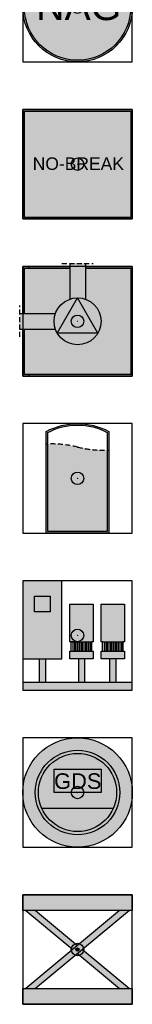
# Model space of a CAD drawing. Header units: millimetres. Extents: x -20879 to 80472, y -12121 to 39016.
# Tile 59 of 63: x 67193 to 67913, y 12332 to 18628. Entities that reach past the tile are written whole.
import ezdxf
from ezdxf.enums import TextEntityAlignment as Align

# ---------------------------------------------------------------- set-up
doc = ezdxf.new("R2010")
doc.units = ezdxf.units.MM
doc.linetypes.add('HIDDEN2', pattern=[4.7625, 3.175, -1.5875])
for name, color, linetype in [('RVB-VB-RBI_Drinkwaterreservoir', 7, 'Continuous'), ('RVB-VB-RBI_Gasdetectiesysteem', 7, 'Continuous'), ('RVB-VB-RBI_Gwo-systeem gebouwgebonden', 7, 'Continuous'), ('RVB-VB-RBI_Hefplateau', 7, 'Continuous'), ('RVB-VB-RBI_No-Break', 7, 'Continuous'), ('RVB-VB-RBI_Noodaggegraat', 7, 'Continuous'), ('RVB-VB-RBI_Tekst', 7, 'Continuous')]:
    doc.layers.add(name, color=color, linetype=linetype)
doc.layers.add('RVB-VB-V_Aanwijslijn', color=7, linetype='Continuous', true_color=0xff0001)
doc.styles.add('DVD_ALG 1.8mm_RE', font='arial.ttf', dxfattribs={"height": 1.8})

# ---------------------------------------------------------------- blocks, each defined once
blk = doc.blocks.new('RVB_RBI_NAG_001_icon')
at = {"layer": 'RVB-VB-RBI_Noodaggegraat', "true_color": 0x000000}
h = blk.add_hatch(color=18, dxfattribs=at)
h.dxf.hatch_style = 1
h.paths.add_polyline_path([(-3.5, 0, 1), (3.5, 0, 1)])
h.paths.add_polyline_path([(3.4, 0, -1), (-3.4, 0, -1)], flags=16)
at = {"layer": 'RVB-VB-RBI_Noodaggegraat', "true_color": 0xbd3632}
h = blk.add_hatch(color=15, dxfattribs=at)
h.dxf.hatch_style = 1
h.paths.add_polyline_path([(-3.4, 0, 1), (3.4, 0, 1)])
at = {"layer": 'Defpoints'}
blk.add_lwpolyline([(-3.5, -3.5), (3.5, -3.5), (3.5, 3.5), (-3.5, 3.5)], close=True, dxfattribs=at)
at = {"layer": 'RVB-VB-RBI_Noodaggegraat'}
blk.add_circle((0, 0), 3.5, dxfattribs=at)
at = {"layer": 'RVB-VB-RBI_Noodaggegraat', "color": 18, "true_color": 0x000000}
blk.add_circle((0, 0), 3.4, dxfattribs=at)
at = {"layer": 'RVB-VB-RBI_Noodaggegraat', "color": 7, "true_color": 0xffffff, "style": 'DVD_ALG 1.8mm_RE'}
blk.add_text('NAG', height=1.8, dxfattribs=at).set_placement((0.074, -0.83), align=Align.CENTER)
blk = doc.blocks.new('RVB_RBI_NAG_001')
at = {"layer": 'RVB-VB-V_Aanwijslijn'}
h = blk.add_hatch(color=256, dxfattribs=at)
h.dxf.hatch_style = 1
edge = h.paths.add_edge_path()
edge.add_arc((0, 0), 0.4, 0, 360)
at = {"layer": 'Defpoints'}
for points in [[(-0.011, 0.008), (0.011, 0.008)], [(0, 0.017), (0, 0.008)]]:
    blk.add_lwpolyline(points, dxfattribs=at)
at = {"layer": 'RVB-VB-V_Aanwijslijn'}
blk.add_line((0, 0.01), (0, 0), dxfattribs=at)
blk.add_circle((0, 0), 0.4, dxfattribs=at)
blk.add_blockref('RVB_RBI_NAG_001_icon', (0, 0))
at = {"layer": 'RVB-VB-RBI_Tekst', "lineweight": 5, "style": 'DVD_ALG 1.8mm_RE', "flags": 1}
for tag, p in [('$FABRIKANT', (7.11, 5.047)), ('$SERIENUMMER', (7.11, 3.047)), ('$TYPE', (7.11, 1.047)), ('$BOUWJAAR', (7.11, -0.953)), ('$RUIMTECODE', (7.11, -2.953)), ('$NADERE_LOCATIE', (7.11, -4.953)), ('$SCHIJNBAAR_VERMOGEN', (7.11, -6.716)), ('$WERKELIJK_VERMOGEN', (7.11, -8.715))]:
    blk.add_attdef(tag, p, '', height=1.4, dxfattribs=at)
at = {"layer": 'RVB-VB-RBI_Tekst', "lineweight": 5, "style": 'DVD_ALG 1.8mm_RE'}
blk.add_attdef('$BI_CODE', text='', height=1, dxfattribs=at).set_placement((3.395, 2.262), align=Align.RIGHT)
blk = doc.blocks.new('RVB_RBI_GWO_001_icon')
at = {"true_color": 0x000000}
h = blk.add_hatch(color=18, dxfattribs=at)
h.dxf.hatch_style = 1
h.paths.add_polyline_path([(3.5, 3.5), (0.5, 3.5), (0.5, 3.4), (3.4, 3.4), (3.4, -3.4), (-3.4, -3.4), (-3.4, -0.5), (-3.5, -0.5), (-3.5, -3.5), (3.5, -3.5)])
h.paths.add_polyline_path([(-0.5, 3.5), (-3.5, 3.5), (-3.5, 0.5), (-3.4, 0.5), (-3.4, 3.4), (-0.5, 3.4)], flags=17)
h.paths.add_polyline_path([(0, 1.5, 0.414214), (-1.5, 0, 0.131652), (-1.299, -0.75)], flags=17)
h.paths.add_polyline_path([(0, 1.5), (1.299, -0.75, 0.131652), (1.5, 0, 0.414214)], flags=17)
h.paths.add_polyline_path([(1.299, -0.75), (-1.299, -0.75, 0.57735)], flags=17)
at = {"true_color": 0xffffff}
h = blk.add_hatch(color=7, dxfattribs=at)
h.dxf.hatch_style = 1
h.paths.add_polyline_path([(0, 1.5), (-1.299, -0.75), (1.299, -0.75)])
at = {"layer": 'RVB-VB-RBI_Gwo-systeem gebouwgebonden', "true_color": 0xc7c8ca}
h = blk.add_hatch(color=9, dxfattribs=at)
h.dxf.hatch_style = 1
h.paths.add_polyline_path([(0.5, 3.7), (-0.5, 3.7), (-0.5, 1.414, -0.171573), (0.5, 1.414)])
h.paths.add_polyline_path([(-1.5, 0, -0.085164), (-1.414, 0.5), (-3.7, 0.5), (-3.7, -0.5), (-1.414, -0.5, -0.085164)])
at = {"layer": 'RVB-VB-RBI_Gwo-systeem gebouwgebonden', "true_color": 0xfafafa}
h = blk.add_hatch(dxfattribs=at)
h.set_pattern_fill('ANGLE')
h.set_pattern_definition([(0, (-920.047, -434.791), (0, 6.985), [5.08, -1.905]), (90, (-920.047, -434.791), (-6.985, 4e-16), [5.08, -1.905])])
h.paths.add_polyline_path([(-0.5, 3.5), (-3.5, 3.5), (-3.5, 0.5), (-3.4, 0.5), (-3.4, 3.4), (-0.5, 3.4)], flags=17)
h.paths.add_polyline_path([(3.5, 3.5), (0.5, 3.5), (0.5, 3.4), (3.4, 3.4), (3.4, -3.4), (-3.4, -3.4), (-3.4, -0.5), (-3.5, -0.5), (-3.5, -3.5), (3.5, -3.5)])
h.paths.add_polyline_path([(0, 1.5), (-1.299, -0.75), (1.299, -0.75)], flags=17)
at = {"layer": 'RVB-VB-RBI_Gwo-systeem gebouwgebonden', "true_color": 0xffffff}
h = blk.add_hatch(color=7, dxfattribs=at)
h.dxf.hatch_style = 1
h.paths.add_polyline_path([(-0.5, 3.4), (-3.4, 3.4), (-3.4, 0.5), (-1.414, 0.5, -0.226541), (-0.5, 1.414)], flags=17)
h.paths.add_polyline_path([(3.4, 3.4), (0.5, 3.4), (0.5, 1.414, -0.317837), (1.5, 0, -0.843039), (-1.414, -0.5), (-3.4, -0.5), (-3.4, -3.4), (3.4, -3.4)])
at = {"layer": 'Defpoints'}
blk.add_lwpolyline([(-3.5, -3.5), (3.5, -3.5), (3.5, 3.5), (-3.5, 3.5)], close=True, dxfattribs=at)
at = {"layer": 'RVB-VB-RBI_Gwo-systeem gebouwgebonden', "linetype": 'HIDDEN2', "ltscale": 0.1}
for p, q in [((-1, 3.7), (1, 3.7)), ((-3.7, -1), (-3.7, 1))]:
    blk.add_line(p, q, dxfattribs=at)
at = {"layer": 'RVB-VB-RBI_Gwo-systeem gebouwgebonden', "color": 18, "true_color": 0x000000}
for p, q in [((-0.5, 3.7), (-0.5, 1.414)), ((0.5, 3.7), (0.5, 1.414)), ((-3.7, 0.5), (-1.414, 0.5)), ((-3.7, -0.5), (-1.414, -0.5))]:
    blk.add_line(p, q, dxfattribs=at)
at = {"layer": 'RVB-VB-RBI_Gwo-systeem gebouwgebonden'}
blk.add_line((-3.5, -0.5), (-3.5, -0.5), dxfattribs=at)
for points in [[(-3.5, 0.5), (-3.5, 3.5), (-0.5, 3.5)], [(0.5, 3.5), (3.5, 3.5), (3.5, -3.5), (-3.5, -3.5), (-3.5, -0.5)], [(-3.4, 0.5), (-3.4, 3.4), (-0.5, 3.4)], [(0.5, 3.4), (3.4, 3.4), (3.4, -3.4), (-3.4, -3.4), (-3.4, -0.5)]]:
    blk.add_lwpolyline(points, dxfattribs=at)
at = {"layer": 'RVB-VB-RBI_Gwo-systeem gebouwgebonden', "color": 18, "true_color": 0x000000}
for points in [[(-1.299, -0.75), (0, 1.5)], [(1.299, -0.75), (0, 1.5)], [(1.299, -0.75), (-1.299, -0.75)]]:
    blk.add_lwpolyline(points, dxfattribs=at)
blk.add_circle((0, 0), 1.5, dxfattribs=at)
blk = doc.blocks.new('RVB_RBI_GWO_001')
at = {"layer": 'RVB-VB-V_Aanwijslijn'}
h = blk.add_hatch(color=256, dxfattribs=at)
h.dxf.hatch_style = 1
edge = h.paths.add_edge_path()
edge.add_arc((0, 0), 0.4, 0, 360)
at = {"layer": 'Defpoints'}
for points in [[(-0.011, 0.008), (0.011, 0.008)], [(0, 0.017), (0, 0.008)]]:
    blk.add_lwpolyline(points, dxfattribs=at)
at = {"layer": 'RVB-VB-V_Aanwijslijn'}
blk.add_line((0, 0.01), (0, 0), dxfattribs=at)
blk.add_circle((0, 0), 0.4, dxfattribs=at)
blk.add_blockref('RVB_RBI_GWO_001_icon', (0, 0))
at = {"layer": 'RVB-VB-RBI_Tekst', "lineweight": 5, "style": 'DVD_ALG 1.8mm_RE', "flags": 1}
for tag, p in [('$FABRIKANT', (7.121, 5.039)), ('$SERIENUMMER', (7.121, 3.039)), ('$TYPE', (7.121, 1.039)), ('$BOUWJAAR', (7.121, -0.961)), ('$RUIMTECODE', (7.121, -2.961)), ('$NADERE_LOCATIE', (7.121, -4.961)), ('$AFVOERWIJZE', (7.121, -6.961)), ('$CAPACITEIT', (7.121, -8.961)), ('$DIEPTE_ONTTREKKING', (7.121, -10.961)), ('$SOORT_GRONDW_SYSTEEM', (7.121, -12.961)), ('$VERBRUIKSMETER', (7.121, -14.961))]:
    blk.add_attdef(tag, p, '', height=1.4, dxfattribs=at)
at = {"layer": 'RVB-VB-RBI_Tekst', "color": 18, "lineweight": 5, "true_color": 0x000000, "style": 'DVD_ALG 1.8mm_RE'}
blk.add_attdef('$BI_CODE', text='', height=1, dxfattribs=at).set_placement((3.314, 2.275), align=Align.RIGHT)
blk = doc.blocks.new('RVB_RBI_NBR_001_icon')
at = {"layer": 'RVB-VB-RBI_No-Break', "true_color": 0x000000}
h = blk.add_hatch(color=18, dxfattribs=at)
h.dxf.hatch_style = 1
h.paths.add_polyline_path([(-3.5, 3.5), (-3.5, -3.5), (3.5, -3.5), (3.5, 3.5)])
h.paths.add_polyline_path([(3.4, 3.4), (3.4, -3.4), (-3.4, -3.4), (-3.4, 3.4)], flags=16)
h.paths.add_polyline_path([(-3.075, -0.584), (3.176, -0.584), (3.176, 0.657), (-3.075, 0.657)], flags=8)
at = {"layer": 'RVB-VB-RBI_No-Break'}
h = blk.add_hatch(color=251, dxfattribs=at)
h.dxf.hatch_style = 1
h.paths.add_polyline_path([(3.4, -0.9), (-3.4, -0.9), (-3.4, -3.4), (3.4, -3.4)])
h.paths.add_polyline_path([(3.4, 3.4), (-3.4, 3.4), (-3.4, 0.9), (3.4, 0.9)])
at = {"layer": 'RVB-VB-RBI_No-Break', "true_color": 0x000000}
h = blk.add_hatch(color=18, dxfattribs=at)
h.dxf.hatch_style = 1
h.paths.add_polyline_path([(-3.4, -3.4), (3.4, -3.4), (3.4, 3.4), (-3.4, 3.4)])
at = {"layer": 'RVB-VB-RBI_No-Break', "color": 18, "true_color": 0x000000}
for points in [[(-3.5, -3.5), (3.5, -3.5), (3.5, 3.5), (-3.5, 3.5)], [(-3.4, 3.4), (3.4, 3.4), (3.4, -3.4), (-3.4, -3.4)], [(-3.4, 3.4), (3.4, 3.4), (3.4, -3.4), (-3.4, -3.4)]]:
    blk.add_lwpolyline(points, close=True, dxfattribs=at)
at = {"layer": 'RVB-VB-RBI_No-Break'}
blk.add_lwpolyline([(-3.5, 3.5), (3.5, 3.5), (3.5, -3.5), (-3.5, -3.5)], close=True, dxfattribs=at)
at = {"layer": 'RVB-VB-RBI_No-Break', "color": 7, "true_color": 0xfafafa, "style": 'DVD_ALG 1.8mm_RE'}
blk.add_text('NO-BREAK', height=0.8, dxfattribs=at).set_placement((0.05, 0.036), align=Align.MIDDLE_CENTER)
blk = doc.blocks.new('RVB_RBI_NBR_001')
at = {"layer": 'RVB-VB-V_Aanwijslijn'}
h = blk.add_hatch(color=256, dxfattribs=at)
h.dxf.hatch_style = 1
edge = h.paths.add_edge_path()
edge.add_arc((0, 0), 0.4, 0, 360)
at = {"layer": 'Defpoints'}
for points in [[(-0.011, 0.008), (0.011, 0.008)], [(0, 0.017), (0, 0.008)]]:
    blk.add_lwpolyline(points, dxfattribs=at)
at = {"layer": 'RVB-VB-V_Aanwijslijn'}
blk.add_line((0, 0.01), (0, 0), dxfattribs=at)
blk.add_circle((0, 0), 0.4, dxfattribs=at)
blk.add_blockref('RVB_RBI_NBR_001_icon', (0, 0))
at = {"layer": 'RVB-VB-RBI_Tekst', "lineweight": 5, "style": 'DVD_ALG 1.8mm_RE', "flags": 1}
for tag, p in [('$FABRIKANT', (7.121, 5.039)), ('$SERIENUMMER', (7.121, 3.039)), ('$TYPE', (7.121, 1.039)), ('$BOUWJAAR', (7.121, -0.961)), ('$RUIMTECODE', (7.121, -2.961)), ('$NADERE_LOCATIE', (7.121, -4.961)), ('$SOORT_NO-BREAK', (7.121, -6.998)), ('$SCHIJNBAAR_VERMOGEN', (7.121, -9.011)), ('$WERKELIJK_VERMOGEN', (7.121, -10.975))]:
    blk.add_attdef(tag, p, '', height=1.4, dxfattribs=at)
at = {"layer": 'RVB-VB-RBI_Tekst', "color": 7, "lineweight": 5, "true_color": 0xfafafa, "style": 'DVD_ALG 1.8mm_RE'}
blk.add_attdef('$BI_CODE', text='', height=1, dxfattribs=at).set_placement((3.248, 2.226), align=Align.RIGHT)
blk = doc.blocks.new('RVB_RBI_GDS_001_icon')
at = {"layer": 'RVB-VB-RBI_Gasdetectiesysteem', "true_color": 0xc7c8ca}
h = blk.add_hatch(color=9, dxfattribs=at)
h.dxf.hatch_style = 1
h.paths.add_polyline_path([(-3.5, 0, 1), (3.5, 0, 1)])
h.paths.add_polyline_path([(2.7, 0, -1), (-2.7, 0, -1)], flags=16)
h.paths.add_polyline_path([(2.5, 0, -1), (-2.5, 0, -1)], flags=0)
h.paths.add_polyline_path([(-1.5, 1.5), (1.5, 1.5), (1.5, 0), (-1.5, 0)], flags=0)
h = blk.add_hatch(color=9, dxfattribs=at)
h.dxf.hatch_style = 1
h.paths.add_polyline_path([(-2.7, 0, 1), (2.7, 0, 1)])
h.paths.add_polyline_path([(2.5, 0, -1), (-2.5, 0, -1)], flags=16)
h.paths.add_polyline_path([(-1.5, 1.5), (1.5, 1.5), (1.5, 0), (-1.5, 0)], flags=0)
at = {"layer": 'RVB-VB-RBI_Gasdetectiesysteem'}
h = blk.add_hatch(color=51, dxfattribs=at)
h.dxf.hatch_style = 1
h.paths.add_polyline_path([(-2.5, 0, 0.103244), (-2.291, -1), (2.291, -1, 0.103244), (2.5, 0, 1)])
h.paths.add_polyline_path([(1.5, 1.5), (1.5, 0), (-1.5, 0), (-1.5, 1.5)], flags=16)
at = {"layer": 'RVB-VB-RBI_Gasdetectiesysteem', "true_color": 0xfafafa}
h = blk.add_hatch(color=7, dxfattribs=at)
h.dxf.hatch_style = 1
h.paths.add_polyline_path([(-1.5, 1.5), (-1.5, 0), (1.5, 0), (1.5, 1.5)])
h = blk.add_hatch(color=7, dxfattribs=at)
h.dxf.hatch_style = 1
h.paths.add_polyline_path([(-2.291, -1, 0.654654), (2.291, -1)])
at = {"layer": 'Defpoints'}
blk.add_lwpolyline([(-3.5, -3.5), (3.5, -3.5), (3.5, 3.5), (-3.5, 3.5)], close=True, dxfattribs=at)
at = {"layer": 'RVB-VB-RBI_Gasdetectiesysteem'}
for p, q in [((-1.5, 1.5), (1.5, 1.5)), ((-1.5, 0), (-1.5, 1.5)), ((1.5, 1.5), (1.5, 0)), ((1.5, 0), (-1.5, 0)), ((-2.291, -1), (2.291, -1))]:
    blk.add_line(p, q, dxfattribs=at)
for radius in [3.5, 2.7, 2.5]:
    blk.add_circle((0, 0), radius, dxfattribs=at)
at = {"layer": 'RVB-VB-RBI_Gasdetectiesysteem', "style": 'DVD_ALG 1.8mm_RE'}
blk.add_text('GDS', height=1, dxfattribs=at).set_placement((-1.5, 0.227))
blk = doc.blocks.new('RVB_RBI_GDS_001')
at = {"layer": 'RVB-VB-V_Aanwijslijn'}
h = blk.add_hatch(color=256, dxfattribs=at)
h.dxf.hatch_style = 1
edge = h.paths.add_edge_path()
edge.add_arc((0, 0), 0.4, 0, 360)
at = {"layer": 'Defpoints'}
for points in [[(-0.011, 0.008), (0.011, 0.008)], [(0, 0.017), (0, 0.008)]]:
    blk.add_lwpolyline(points, dxfattribs=at)
at = {"layer": 'RVB-VB-V_Aanwijslijn'}
blk.add_line((0, 0.01), (0, 0), dxfattribs=at)
blk.add_circle((0, 0), 0.4, dxfattribs=at)
blk.add_blockref('RVB_RBI_GDS_001_icon', (0, 0))
at = {"layer": 'RVB-VB-RBI_Tekst', "lineweight": 5, "style": 'DVD_ALG 1.8mm_RE', "flags": 1}
for tag, p in [('$FABRIKANT', (7.121, 5.039)), ('$SERIENUMMER', (7.121, 3.039)), ('$TYPE', (7.121, 1.039)), ('$BOUWJAAR', (7.121, -0.961)), ('$RUIMTECODE', (7.121, -2.961)), ('$NADERE_LOCATIE', (7.121, -4.961)), ('$SOORT_GASDET', (7.121, -6.961))]:
    blk.add_attdef(tag, p, '', height=1.4, dxfattribs=at)
at = {"layer": 'RVB-VB-RBI_Tekst', "lineweight": 5, "style": 'DVD_ALG 1.8mm_RE'}
blk.add_attdef('$BI_CODE', (2.75, 2.432), '', height=1, dxfattribs=at)
blk = doc.blocks.new('RVB_RBI_DVI_001_v01_icon')
at = {"layer": 'RVB-VB-RBI_Gwo-systeem gebouwgebonden', "true_color": 0xfafafa}
h = blk.add_hatch(color=7, dxfattribs=at)
h.dxf.hatch_style = 1
h.paths.add_polyline_path([(-1, 3.5), (-3.5, 3.5), (-3.5, -1.5), (-1, -1.5)])
h.paths.add_polyline_path([(-1.75, 2.5), (-1.75, 1.5), (-2.75, 1.5), (-2.75, 2.5)], flags=16)
at = {"layer": 'RVB-VB-RBI_Gwo-systeem gebouwgebonden', "true_color": 0xc7c8ca}
h = blk.add_hatch(color=9, dxfattribs=at)
h.dxf.hatch_style = 1
h.paths.add_polyline_path([(-1.75, 2.5), (-2.75, 2.5), (-2.75, 1.5), (-1.75, 1.5)])
at = {"layer": 'RVB-VB-RBI_Gwo-systeem gebouwgebonden'}
h = blk.add_hatch(color=251, dxfattribs=at)
h.dxf.hatch_style = 1
h.paths.add_polyline_path([(1, 2), (-0.5, 2), (-0.5, -0.4), (1, -0.4)])
h.paths.add_polyline_path([(3, 2), (1.5, 2), (1.5, -0.4), (3, -0.4)])
h.paths.add_polyline_path([(3, -1), (1.5, -1), (1.5, -1.5), (3, -1.5)])
h.paths.add_polyline_path([(1, -1), (-0.5, -1), (-0.5, -1.5), (1, -1.5)])
at = {"layer": 'RVB-VB-RBI_Gwo-systeem gebouwgebonden', "true_color": 0xc7c8ca}
h = blk.add_hatch(color=9, dxfattribs=at)
h.dxf.hatch_style = 1
h.paths.add_polyline_path([(-2.45, -3), (-2.05, -3), (-2.05, -1.5), (-2.45, -1.5)])
h.paths.add_polyline_path([(0.45, -1.5), (0.05, -1.5), (0.05, -3), (0.45, -3)])
h.paths.add_polyline_path([(2.05, -3), (2.45, -3), (2.45, -1.5), (2.05, -1.5)])
h = blk.add_hatch(color=9, dxfattribs=at)
h.dxf.hatch_style = 1
h.paths.add_polyline_path([(3.5, -3), (-3.5, -3), (-3.5, -3.5), (3.5, -3.5)])
at = {"layer": 'Defpoints'}
blk.add_lwpolyline([(-3.5, -3.5), (3.5, -3.5), (3.5, 3.5), (-3.5, 3.5)], close=True, dxfattribs=at)
at = {"layer": 'RVB-VB-RBI_Gwo-systeem gebouwgebonden'}
for p, q in [((-2.75, 2.5), (-1.75, 2.5)), ((-2.75, 1.5), (-2.75, 2.5)), ((-1.75, 2.5), (-1.75, 1.5)), ((-1.75, 1.5), (-2.75, 1.5)), ((-3.5, -0.5), (-3.5, -0.5)), ((-0.4, -0.4), (0.9, -0.4)), ((-0.3, -0.4), (-0.3, -1)), ((-0.2, -0.4), (-0.2, -1)), ((-0.1, -0.4), (-0.1, -1)), ((0, -0.4), (0, -1)), ((0.1, -0.4), (0.1, -1)), ((0.2, -0.4), (0.2, -1)), ((0.3, -0.4), (0.3, -1)), ((0.4, -0.4), (0.4, -1)), ((0.5, -0.4), (0.5, -1)), ((0.6, -0.4), (0.6, -1)), ((0.7, -0.4), (0.7, -1)), ((0.8, -0.4), (0.8, -1)), ((1.6, -0.4), (2.9, -0.4)), ((1.7, -0.4), (1.7, -1)), ((1.8, -0.4), (1.8, -1)), ((1.9, -0.4), (1.9, -1)), ((2, -0.4), (2, -1)), ((2.1, -0.4), (2.1, -1)), ((2.2, -0.4), (2.2, -1)), ((2.3, -0.4), (2.3, -1)), ((2.4, -0.4), (2.4, -1)), ((2.5, -0.4), (2.5, -1)), ((2.6, -0.4), (2.6, -1)), ((2.7, -0.4), (2.7, -1)), ((2.8, -0.4), (2.8, -1)), ((-0.45, -1), (0.9, -1)), ((1.55, -1), (2.9, -1)), ((-2.45, -1.5), (-2.45, -3)), ((-2.05, -1.5), (-2.05, -3)), ((0.05, -1.5), (0.05, -3)), ((0.45, -1.5), (0.45, -3)), ((2.05, -1.5), (2.05, -3)), ((2.45, -1.5), (2.45, -3))]:
    blk.add_line(p, q, dxfattribs=at)
for points in [[(-3.5, 3.5), (-3.5, -1.5), (-1, -1.5), (-1, 3.5)], [(-0.5, -1.5), (-0.5, -1), (-0.4, -1), (-0.4, -0.4), (-0.5, -0.4), (-0.5, 2), (1, 2), (1, -0.4), (0.9, -0.4), (0.9, -1), (1, -1), (1, -1.5)], [(1.5, -1.5), (1.5, -1), (1.6, -1), (1.6, -0.4), (1.5, -0.4), (1.5, 2), (3, 2), (3, -0.4), (2.9, -0.4), (2.9, -1), (3, -1), (3, -1.5)]]:
    blk.add_lwpolyline(points, close=True, dxfattribs=at)
for points in [[(0, -0.4), (-0.5, -0.4)], [(-3.5, -3.5), (3.5, -3.5), (3.5, -3), (-3.5, -3), (-3.5, -3.5)]]:
    blk.add_lwpolyline(points, dxfattribs=at)
blk = doc.blocks.new('RVB_RBI_DVI_001_v01')
at = {"layer": 'RVB-VB-V_Aanwijslijn'}
h = blk.add_hatch(color=256, dxfattribs=at)
h.dxf.hatch_style = 1
edge = h.paths.add_edge_path()
edge.add_arc((0, 0), 0.4, 0, 360)
at = {"layer": 'Defpoints'}
for points in [[(-0.011, 0.008), (0.011, 0.008)], [(0, 0.017), (0, 0.008)]]:
    blk.add_lwpolyline(points, dxfattribs=at)
at = {"layer": 'RVB-VB-V_Aanwijslijn'}
blk.add_line((0, 0.01), (0, 0), dxfattribs=at)
blk.add_circle((0, 0), 0.4, dxfattribs=at)
blk.add_blockref('RVB_RBI_DVI_001_v01_icon', (0, 0))
at = {"layer": 'RVB-VB-RBI_Tekst', "lineweight": 5, "style": 'DVD_ALG 1.8mm_RE', "flags": 1}
for tag, p in [('$FABRIKANT', (7.121, 5.039)), ('$SERIENUMMER', (7.121, 3.039)), ('$TYPE', (7.121, 1.039)), ('$BOUWJAAR', (7.121, -0.961)), ('$RUIMTECODE', (7.121, -2.961)), ('$NADERE_LOCATIE', (7.121, -4.961)), ('$NADERE_SPEC', (7.121, -6.961)), ('$BRANDBLUSVOORZ', (7.121, -8.961)), ('$CAPACITEIT', (7.121, -10.961))]:
    blk.add_attdef(tag, p, '', height=1.4, dxfattribs=at)
at = {"layer": 'RVB-VB-RBI_Tekst', "lineweight": 5, "style": 'DVD_ALG 1.8mm_RE'}
blk.add_attdef('$BI_CODE', text='', height=1, dxfattribs=at).set_placement((-2.25, 0.095), align=Align.CENTER)
blk = doc.blocks.new('RVB_RBI_DWR_001_v01_icon')
at = {"layer": 'RVB-VB-RBI_Drinkwaterreservoir', "true_color": 0xc7c8ca}
h = blk.add_hatch(color=9, dxfattribs=at)
h.dxf.hatch_style = 1
h.paths.add_polyline_path([(-2, 3), (-2, 2.191, -0.003623), (-1.9, 2.195), (-1.9, 2.94, -0.242362), (1.9, 2.94), (1.9, 1.805, 0.003623), (2, 1.809), (2, 3, 0.25)])
h.paths.add_polyline_path([(2, 1.809, -0.003623), (1.9, 1.805), (1.9, -3.4), (-1.9, -3.4), (-1.9, 2.195, 0.003623), (-2, 2.191), (-2, -3.5), (2, -3.5)])
at = {"layer": 'RVB-VB-RBI_Drinkwaterreservoir', "true_color": 0xffffff}
h = blk.add_hatch(color=7, dxfattribs=at)
h.dxf.hatch_style = 1
h.paths.add_polyline_path([(1.9, 1.805, -0.069475), (0, 2, 0.069475), (-1.9, 2.195), (-1.9, -3.4), (1.9, -3.4)])
at = {"layer": 'Defpoints'}
blk.add_lwpolyline([(-3.5, -3.5), (3.5, -3.5), (3.5, 3.5), (-3.5, 3.5)], close=True, dxfattribs=at)
at = {"layer": 'RVB-VB-RBI_Drinkwaterreservoir'}
for points in [[(-2, 3, -0.25), (2, 3), (2, -3.5), (-2, -3.5)], [(-1.9, 2.94, -0.242362), (1.9, 2.94), (1.9, -3.4), (-1.9, -3.4)]]:
    blk.add_lwpolyline(points, format="xyb", close=True, dxfattribs=at)
at = {"layer": 'RVB-VB-RBI_Drinkwaterreservoir', "color": 18, "linetype": 'HIDDEN2', "ltscale": 0.1, "true_color": 0x000000}
blk.add_lwpolyline([(-2, 2.191, -0.073117), (0, 2, 0.073117), (2, 1.809)], format="xyb", dxfattribs=at)
blk = doc.blocks.new('RVB_RBI_DWR_001_v01')
at = {"layer": 'RVB-VB-V_Aanwijslijn'}
h = blk.add_hatch(color=256, dxfattribs=at)
h.dxf.hatch_style = 1
edge = h.paths.add_edge_path()
edge.add_arc((0, 0), 0.4, 0, 360)
at = {"layer": 'Defpoints'}
for points in [[(-0.011, 0.008), (0.011, 0.008)], [(0, 0.017), (0, 0.008)]]:
    blk.add_lwpolyline(points, dxfattribs=at)
at = {"layer": 'RVB-VB-V_Aanwijslijn'}
blk.add_line((0, 0.01), (0, 0), dxfattribs=at)
blk.add_circle((0, 0), 0.4, dxfattribs=at)
blk.add_blockref('RVB_RBI_DWR_001_v01_icon', (0, 0))
at = {"layer": 'RVB-VB-RBI_Tekst', "color": 7, "lineweight": 5, "style": 'DVD_ALG 1.8mm_RE'}
blk.add_attdef('$BI_CODE', (2.419, 2.377), '', height=1, dxfattribs=at)
at = {"layer": 'RVB-VB-RBI_Tekst', "lineweight": 5, "style": 'DVD_ALG 1.8mm_RE', "flags": 1}
for tag, p in [('$RUIMTECODE', (7.121, -0.167)), ('$NADERE_LOCATIE', (7.121, -2.167)), ('$INHOUD', (7.121, -4.272)), ('$SOORT_RESERVOIR', (7.121, -6.272)), ('$MATERIAAL_RESERVOIR', (7.121, -8.272))]:
    blk.add_attdef(tag, p, '', height=1.4, dxfattribs=at)
blk = doc.blocks.new('RVB_RBI_HEF_001_v01_icon')
at = {"layer": 'RVB-VB-RBI_Hefplateau', "true_color": 0x939598}
h = blk.add_hatch(color=252, dxfattribs=at)
h.dxf.hatch_style = 1
h.paths.add_polyline_path([(3.5, 2.5), (3.5, 3.5), (-3.5, 3.5), (-3.5, 2.5)])
at = {"layer": 'RVB-VB-RBI_Hefplateau', "true_color": 0xc7c8ca}
h = blk.add_hatch(color=9, dxfattribs=at)
h.dxf.hatch_style = 1
h.paths.add_polyline_path([(3.312, 2.5), (2.688, 2.5), (-3.312, -2.5), (-2.688, -2.5)])
h.paths.add_polyline_path([(0.1, 0, -1), (-0.1, 0, -1)], flags=16)
h.paths.add_polyline_path([(-2.688, 2.5), (-3.312, 2.5), (-0.312, 0), (0, 0.26)], flags=17)
h.paths.add_polyline_path([(0.312, 0), (0, -0.26), (2.688, -2.5), (3.312, -2.5)], flags=17)
at = {"layer": 'RVB-VB-RBI_Hefplateau'}
h = blk.add_hatch(color=256, dxfattribs=at)
h.dxf.hatch_style = 1
h.paths.add_polyline_path([(-0.1, 0, 1), (0.1, 0, 1)])
at = {"layer": 'RVB-VB-RBI_Hefplateau', "true_color": 0x000000}
h = blk.add_hatch(color=18, dxfattribs=at)
h.dxf.hatch_style = 1
h.paths.add_polyline_path([(3.5, -2.5), (-3.5, -2.5), (-3.5, -3.5), (3.5, -3.5)])
at = {"layer": 'Defpoints'}
blk.add_lwpolyline([(-3.5, -3.5), (3.5, -3.5), (3.5, 3.5), (-3.5, 3.5)], close=True, dxfattribs=at)
at = {"layer": 'RVB-VB-RBI_Hefplateau', "color": 18, "true_color": 0x000000}
for p, q in [((2.688, 2.5), (-3.312, -2.5)), ((-3.312, 2.5), (-0.312, 0)), ((3.312, 2.5), (-2.688, -2.5)), ((-2.688, 2.5), (0, 0.26)), ((0.312, 0), (3.312, -2.5)), ((0, -0.26), (2.688, -2.5))]:
    blk.add_line(p, q, dxfattribs=at)
blk.add_lwpolyline([(-3.5, 2.5), (-3.5, 3.5), (3.5, 3.5), (3.5, 2.5)], close=True, dxfattribs=at)
at = {"layer": 'RVB-VB-RBI_Hefplateau'}
blk.add_lwpolyline([(-3.5, -3.5), (-3.5, -2.5), (3.5, -2.5), (3.5, -3.5)], close=True, dxfattribs=at)
blk.add_circle((0, 0), 0.1, dxfattribs=at)
blk = doc.blocks.new('RVB_RBI_HEF_001_v01')
at = {"layer": 'RVB-VB-V_Aanwijslijn'}
h = blk.add_hatch(color=256, dxfattribs=at)
h.dxf.hatch_style = 1
edge = h.paths.add_edge_path()
edge.add_arc((0, 0), 0.4, 0, 360)
at = {"layer": 'Defpoints'}
for points in [[(-0.011, 0.008), (0.011, 0.008)], [(0, 0.017), (0, 0.008)]]:
    blk.add_lwpolyline(points, dxfattribs=at)
at = {"layer": 'RVB-VB-V_Aanwijslijn'}
blk.add_line((0, 0.01), (0, 0), dxfattribs=at)
blk.add_circle((0, 0), 0.4, dxfattribs=at)
blk.add_blockref('RVB_RBI_HEF_001_v01_icon', (0, 0))
at = {"layer": 'RVB-VB-RBI_Tekst', "lineweight": 5, "style": 'DVD_ALG 1.8mm_RE', "flags": 1}
for tag, p in [('$FABRIKANT', (7.121, 5.039)), ('$SERIENUMMER', (7.121, 3.039)), ('$TYPE', (7.121, 1.039)), ('$BOUWJAAR', (7.121, -0.961)), ('$RUIMTECODE', (7.121, -2.961)), ('$NADERE_LOCATIE', (7.121, -4.961)), ('$SOORT_HEF', (7.121, -6.961)), ('$MAX_DRAAGVERM', (7.121, -8.961))]:
    blk.add_attdef(tag, p, '', height=1.4, dxfattribs=at)
at = {"layer": 'RVB-VB-RBI_Tekst', "lineweight": 5, "style": 'DVD_ALG 1.8mm_RE'}
blk.add_attdef('$BI_CODE', text='', height=1, dxfattribs=at).set_placement((3.471, 3.768), align=Align.RIGHT)

msp = doc.modelspace()

# ---------------------------------------------------------------- block references
at = {"lineweight": 0, "xscale": 100, "yscale": 100, "zscale": 100}
for name, p in [('RVB_RBI_NAG_001', (67563.3, 18708.1)), ('RVB_RBI_NBR_001', (67563.3, 17703.8)), ('RVB_RBI_GWO_001', (67563.3, 16699.5)), ('RVB_RBI_DWR_001_v01', (67563.3, 15695.2)), ('RVB_RBI_DVI_001_v01', (67563.3, 14690.9)), ('RVB_RBI_GDS_001', (67563.3, 13686.6)), ('RVB_RBI_HEF_001_v01', (67563.3, 12682.3))]:
    msp.add_blockref(name, p, dxfattribs=at)

doc.saveas('drawing.dxf')
